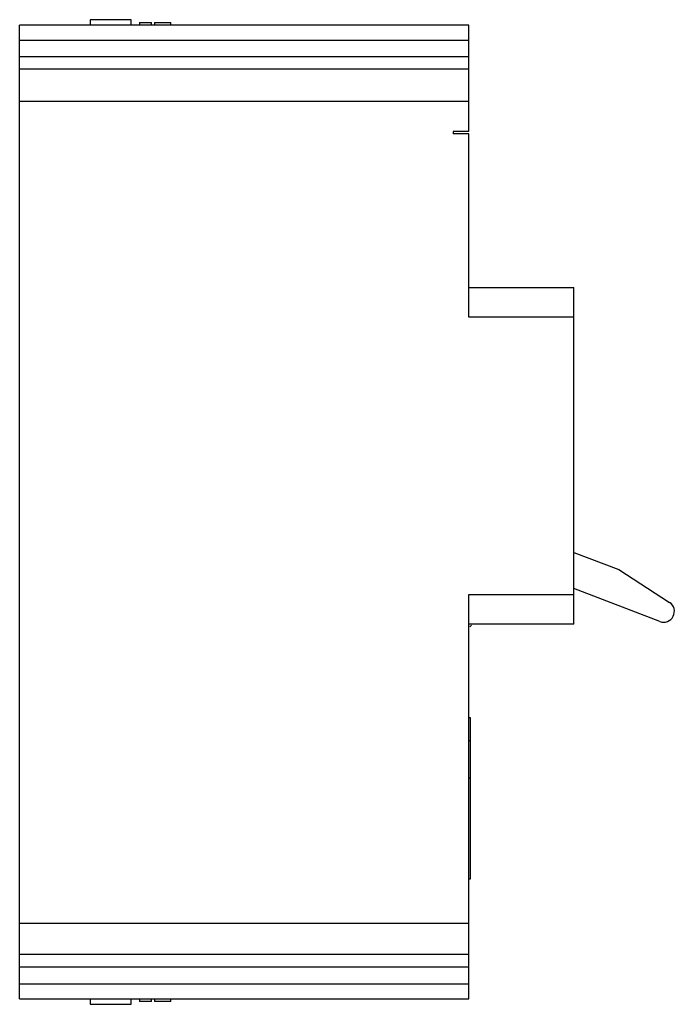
# Model space of a CAD drawing. Header units: millimetres. Extents: x 13 to 101, y 13 to 144.
import ezdxf

# ---------------------------------------------------------------- set-up
doc = ezdxf.new("R2010")
doc.units = ezdxf.units.MM
doc.header["$LTSCALE"] = 10.208751
doc.layers.get('0').update_dxf_attribs({"linetype": 'CONTINUOUS'})

msp = doc.modelspace()

# ---------------------------------------------------------------- linework, layer by layer
at = {"color": 7, "linetype": 'Continuous'}
for p, q in [((13.19, 13.5), (13.19, 143.5)), ((73.19, 143.5), (13.19, 143.5)), ((22.59, 144.25), (22.59, 143.5)), ((28.09, 144.25), (22.59, 144.25)), ((28.09, 143.5), (28.09, 144.25)), ((29.19, 143.86), (29.19, 143.5)), ((29.19, 143.86), (30.79, 143.86)), ((30.79, 143.5), (30.79, 143.86)), ((31.19, 143.86), (31.19, 143.5)), ((31.19, 143.86), (33.39, 143.86)), ((33.39, 143.5), (33.39, 143.86)), ((73.19, 129.3), (73.19, 143.5)), ((13.19, 141.5), (73.19, 141.5)), ((73.19, 139.3), (13.19, 139.3)), ((13.19, 137.7), (73.19, 137.7)), ((73.19, 133.3), (13.19, 133.3)), ((71.09, 129.3), (71.09, 129)), ((73.19, 129.3), (71.09, 129.3)), ((73.19, 129), (71.09, 129)), ((73.19, 104.5), (73.19, 129)), ((73.19, 108.5), (87.2, 108.5)), ((87.2, 63.5), (87.2, 108.5)), ((87.2, 104.5), (73.19, 104.5)), ((87.2, 73.11), (93.22, 70.8)), ((93.22, 70.8), (99.96, 66.42)), ((73.19, 67.5), (87.2, 67.5)), ((73.19, 13.5), (73.19, 67.5)), ((98.66, 63.88), (87.2, 68.29)), ((87.2, 63.5), (73.19, 63.5)), ((73.38, 51), (73.19, 51)), ((73.38, 29.5), (73.38, 51)), ((73.19, 48), (73.38, 48)), ((73.19, 43), (73.38, 43)), ((73.19, 29.5), (73.38, 29.5)), ((13.19, 23.6), (73.19, 23.6)), ((73.19, 19.4), (13.19, 19.4)), ((73.19, 17.7), (13.19, 17.7)), ((13.19, 15.5), (73.19, 15.5)), ((13.19, 13.5), (73.19, 13.5)), ((22.59, 13.5), (22.59, 12.75)), ((28.09, 12.75), (28.09, 13.5)), ((29.19, 13.5), (29.19, 13.14)), ((30.79, 13.14), (30.79, 13.5)), ((31.19, 13.5), (31.19, 13.14)), ((33.39, 13.14), (33.39, 13.5)), ((22.59, 12.75), (28.09, 12.75)), ((30.79, 13.14), (29.19, 13.14)), ((33.39, 13.14), (31.19, 13.14))]:
    msp.add_line(p, q, dxfattribs=at)
for centre, radius, start, end in [((99.18, 65.22), 1.44, 248.9569, 57.0362), ((51.9, 83.16), 29.3, 316.9781, 317.5617)]:
    msp.add_arc(centre, radius, start, end, dxfattribs=at)

doc.saveas('drawing.dxf')
